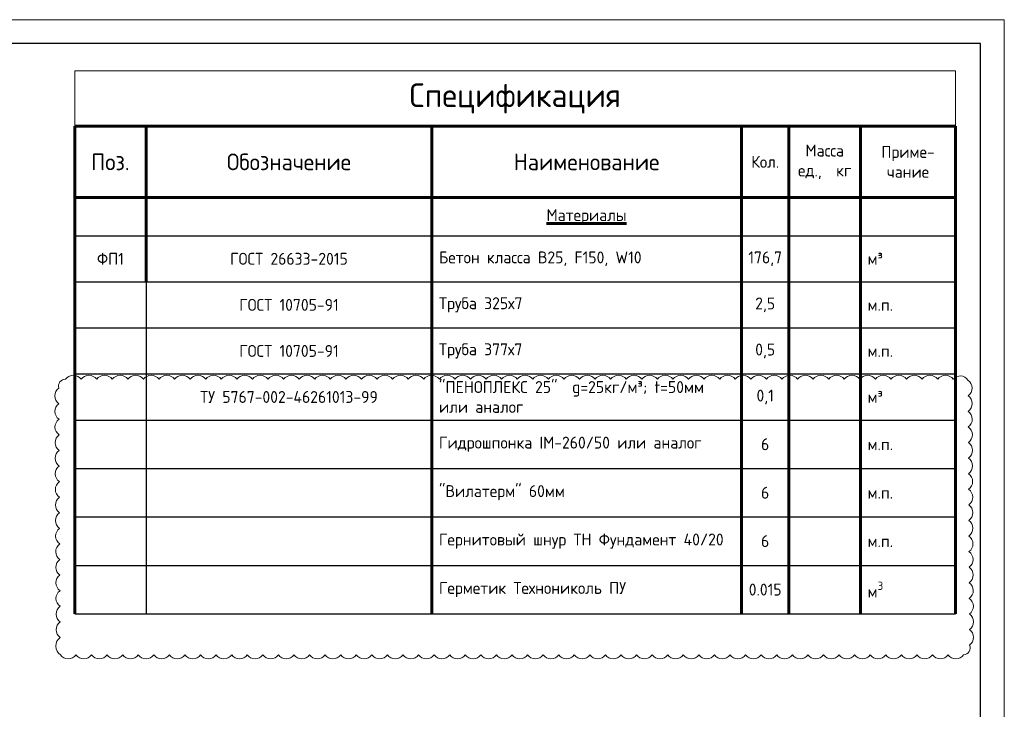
# Model space of a CAD drawing. Header units: millimetres. Extents: x 376598 to 1249954, y -318491 to -22134.
# Tile 90 of 256: x 544536 to 565213, y -123860 to -109390. Entities that reach past the tile are written whole.
import ezdxf

# ---------------------------------------------------------------- set-up
doc = ezdxf.new("R2010")
doc.units = ezdxf.units.MM
for name, color, linetype, lineweight in [('Основная 0.6', 142, 'Continuous', 60), ('РАЗМЕРЫ', 1, 'Continuous', 9), ('ТОНКИЕ', 7, 'Continuous', 9)]:
    doc.layers.add(name, color=color, linetype=linetype, lineweight=lineweight)
doc.layers.add('ТОЛСТЫЕ_ОСНОВНЫЕ', color=6, linetype='Continuous')
doc.styles.add('GOST-2.304_Type-B', font='GOST_Common.ttf')

# ---------------------------------------------------------------- blocks, each defined once
blk = doc.blocks.new('*U58')
at = {"layer": 'ТОЛСТЫЕ_ОСНОВНЫЕ', "color": 6}
blk.add_lwpolyline([(20, 5), (1256, 5), (1256, 589), (20, 589)], close=True, dxfattribs=at)
at = {"layer": 'ТОНКИЕ'}
blk.add_lwpolyline([(0, 0), (1261, 0), (1261, 594), (0, 594)], close=True, dxfattribs=at)
blk = doc.blocks.new('*T3529')
at = {"layer": 'DEFPOINTS', "color": 8, "linetype": 'ByBlock', "lineweight": 0, "transparency": 16777216}
for p, q in [((0, 0), (18500, 0)), ((0, 0), (0, -1164)), ((18500, 0), (18500, -1164))]:
    blk.add_line(p, q, dxfattribs=at)
at = {"layer": 'Основная 0.6', "color": 0, "linetype": 'Continuous', "lineweight": 60, "transparency": 16777216}
for p, q in [((0, -1164), (15000, -1164)), ((0, -1164), (0, -11397)), ((1500, -1164), (1500, -4431)), ((7500, -1164), (7500, -11397)), ((14000, -1164), (14000, -11397)), ((15000, -1164), (15000, -11397)), ((16500, -1164), (16500, -11397)), ((18500, -1164), (18500, -11397)), ((0, -2664), (15000, -2664))]:
    blk.add_line(p, q, dxfattribs=at)
at = {"layer": 'Основная 0.6', "color": 0, "linetype": 'Continuous', "transparency": 16777216}
for p, q in [((15000, -1164), (18500, -1164)), ((15000, -2664), (18500, -2664))]:
    blk.add_line(p, q, dxfattribs=at)
at = {"layer": 'Основная 0.6', "color": 0, "linetype": 'Continuous', "lineweight": -2, "transparency": 16777216}
for p, q in [((0, -3464), (1500, -3464)), ((14000, -3464), (18500, -3464)), ((0, -4431), (1500, -4431)), ((14000, -4431), (18500, -4431)), ((0, -5397), (1500, -5397)), ((14000, -5397), (18500, -5397)), ((0, -6364), (1500, -6364)), ((14000, -6364), (18500, -6364)), ((0, -7331), (1500, -7331)), ((14000, -7331), (18500, -7331)), ((0, -8347), (1500, -8347)), ((14000, -8347), (18500, -8347)), ((0, -9364), (1500, -9364)), ((14000, -9364), (18500, -9364)), ((0, -10381), (1500, -10381)), ((14000, -10381), (18500, -10381)), ((0, -11397), (1500, -11397)), ((14000, -11397), (18500, -11397))]:
    blk.add_line(p, q, dxfattribs=at)
at = {"layer": 'Основная 0.6', "color": 0, "lineweight": -2, "transparency": 16777216}
for p, q in [((1500, -3464), (14000, -3464)), ((1500, -4431), (14000, -4431)), ((1500, -5397), (14000, -5397)), ((1500, -6364), (14000, -6364)), ((1500, -7331), (14000, -7331)), ((1500, -8347), (14000, -8347)), ((1500, -9364), (14000, -9364)), ((1500, -10381), (14000, -10381)), ((1500, -11397), (14000, -11397))]:
    blk.add_line(p, q, dxfattribs=at)
at = {"layer": 'Основная 0.6', "color": 0, "linetype": 'ByBlock', "lineweight": -2, "transparency": 16777216}
blk.add_line((1500, -4431), (1500, -11397), dxfattribs=at)
at = {"layer": 'Основная 0.6', "color": 0, "transparency": 16777216, "style": 'GOST-2.304_Type-B'}
for s, insert, char_height, width, attachment_point in [('Спецификация', (9250, -582), 500, 18200, 5), ('Обозначение', (4500, -1914), 350, 5700, 5), ('Масса\\Pед.,  кг', (15750, -1914), 250, 1200, 5), ('Приме-\\Pчание', (17500, -1914), 250, 1700, 5), ('Поз.', (750, -1914), 350, 1200, 5), ('Наименование', (10750, -1914), 350, 6200, 5), ('Кол.', (14500, -1914), 250, 700, 5), ('{\\LМатериалы}', (10750, -3064), 250, 6200, 5), ('ФП1', (750, -3947), 250, 1200, 5), ('ГОСТ 26633-2015', (4500, -3947), 250, 5700, 5), ('Бетон класса В25, F150, W10', (7650, -3947), 250, 6200, 4), ('176,7', (14500, -3947), 250, 700, 5), ('м³', (16650, -3947), 250, 1700, 4), ('ГОСТ 10705-91', (4500, -4914), 250, 5700, 5), ('Труба 325х7', (7650, -4914), 250, 6200, 4), ('2,5', (14500, -4914), 250, 700, 5), ('м.п.', (16650, -4914), 250, 1700, 4), ('ГОСТ 10705-91', (4500, -5881), 250, 5700, 5), ('Труба 377х7', (7650, -5881), 250, 6200, 4), ('0,5', (14500, -5881), 250, 700, 5), ('м.п.', (16650, -5881), 250, 1700, 4), ('{\\C256;"ПЕНОПЛЕКС 25"  g=25кг/м³; t=50мм или аналог}', (7650, -6847), 250, 6200, 4), ('{\\C256;ТУ 5767-002-46261013-99}', (4500, -6847), 250, 5700, 5), ('0,1', (14500, -6847), 250, 700, 5), ('м³', (16650, -6847), 250, 1700, 4), ('{\\C256;Гидрошпонка \\C7;IM-260/50\\C256; или аналог}', (7650, -7839), 250, 6200, 4), ('6', (14500, -7839), 250, 700, 5), ('м.п.', (16650, -7839), 250, 1700, 4), ('{\\C7;"Вилатерм" 60мм }', (7650, -8856), 250, 6200, 4), ('6', (14500, -8856), 250, 700, 5), ('м.п.', (16650, -8856), 250, 1700, 4), ('{\\C7;Гернитовый шнур ТН Фундамент 40/20 }', (7650, -9872), 250, 6200, 4), ('6', (14500, -9872), 250, 700, 5), ('м.п.', (16650, -9872), 250, 1700, 4), ('0.015', (14500, -10889), 250, 700, 5), ('\\A1;м{\\H0.7x;\\S3^ ;}', (16650, -10889), 250, 1700, 4), ('{\\C7;Герметик Технониколь ПУ \\P}', (7650, -10889), 250, 6200, 4)]:
    blk.add_mtext(s, dxfattribs=dict(at, insert=insert, char_height=char_height, width=width, attachment_point=attachment_point))

msp = doc.modelspace()

# ---------------------------------------------------------------- linework, layer by layer
at = {"layer": 'РАЗМЕРЫ', "color": 240, "lineweight": 0, "true_color": 0xed1f24}
msp.add_lwpolyline([(545390.3, -122716.3, 0.5205671), (545717.4, -122716.3, 0.5205671), (546044.4, -122716.3, 0.5205671), (546371.5, -122716.3, 0.5205671), (546698.5, -122716.3, 0.5205671), (547025.6, -122716.3, 0.5205671), (547352.6, -122716.3, 0.5205671), (547679.7, -122716.3, 0.5205671), (548006.7, -122716.3, 0.5205671), (548333.7, -122716.3, 0.5205671), (548660.8, -122716.3, 0.5205671), (548987.8, -122716.3, 0.5205671), (549314.9, -122716.3, 0.5205671), (549641.9, -122716.3, 0.5205671), (549969, -122716.3, 0.5205671), (550296, -122716.3, 0.5205671), (550623.1, -122716.3, 0.5205671), (550950.1, -122716.3, 0.5205671), (551277.1, -122716.3, 0.5205671), (551604.2, -122716.3, 0.5205671), (551931.2, -122716.3, 0.5205671), (552258.3, -122716.3, 0.5205671), (552585.3, -122716.3, 0.5205671), (552912.4, -122716.3, 0.5205671), (553239.4, -122716.3, 0.5205671), (553566.5, -122716.3, 0.5205671), (553893.5, -122716.3, 0.5205671), (554220.5, -122716.3, 0.5205671), (554547.6, -122716.3, 0.5205671), (554874.6, -122716.3, 0.5205671), (555201.7, -122716.3, 0.5205671), (555528.7, -122716.3, 0.5205671), (555855.8, -122716.3, 0.5205671), (556182.8, -122716.3, 0.5205671), (556509.9, -122716.3, 0.5205671), (556836.9, -122716.3, 0.5205671), (557164, -122716.3, 0.5205671), (557491, -122716.3, 0.5205671), (557818, -122716.3, 0.5205671), (558145.1, -122716.3, 0.5205671), (558472.1, -122716.3, 0.5205671), (558799.2, -122716.3, 0.5205671), (559126.2, -122716.3, 0.5205671), (559453.3, -122716.3, 0.5205671), (559780.3, -122716.3, 0.5205671), (560107.4, -122716.3, 0.5205671), (560434.4, -122716.3, 0.5205671), (560761.4, -122716.3, 0.5205671), (561088.5, -122716.3, 0.5205671), (561415.5, -122716.3, 0.5205671), (561742.6, -122716.3, 0.5205671), (562069.6, -122716.3, 0.5205671), (562396.7, -122716.3, 0.5205671), (562723.7, -122716.3, 0.5205671), (563050.8, -122716.3, 0.5205671), (563377.8, -122716.3, 0.5205671), (563704.8, -122716.3, 0.5205671), (564031.9, -122716.3, 0.5205671), (564358.9, -122716.3, 0.5205671), (564482.4, -122514, 0.5205671), (564480.5, -122186.9, 0.5205671), (564478.6, -121859.9, 0.5205671), (564476.7, -121532.8, 0.5205671), (564474.8, -121205.8, 0.5205671), (564472.9, -120878.8, 0.5205671), (564471, -120551.7, 0.5205671), (564469.1, -120224.7, 0.5205671), (564467.2, -119897.6, 0.5205671), (564465.3, -119570.6, 0.5205671), (564463.4, -119243.6, 0.5205671), (564461.5, -118916.5, 0.5205671), (564459.6, -118589.5, 0.5205671), (564457.7, -118262.4, 0.5205671), (564455.8, -117935.4, 0.5205671), (564453.9, -117608.4, 0.5205671), (564452, -117281.3, 0.5205671), (564450.1, -116954.3, 0.5205671), (564141.2, -116936.1, 0.5205671), (563814.1, -116936.1, 0.5205671), (563487.1, -116936.1, 0.5205671), (563160.1, -116936.1, 0.5205671), (562833, -116936.1, 0.5205671), (562506, -116936.1, 0.5205671), (562178.9, -116936.1, 0.5205671), (561851.9, -116936.1, 0.5205671), (561524.8, -116936.1, 0.5205671), (561197.8, -116936.1, 0.5205671), (560870.7, -116936.1, 0.5205671), (560543.7, -116936.1, 0.5205671), (560216.7, -116936.1, 0.5205671), (559889.6, -116936.1, 0.5205671), (559562.6, -116936.1, 0.5205671), (559235.5, -116936.1, 0.5205671), (558908.5, -116936.1, 0.5205671), (558581.4, -116936.1, 0.5205671), (558254.4, -116936.1, 0.5205671), (557927.3, -116936.1, 0.5205671), (557600.3, -116936.1, 0.5205671), (557273.2, -116936.1, 0.5205671), (556946.2, -116936.1, 0.5205671), (556619.2, -116936.1, 0.5205671), (556292.1, -116936.1, 0.5205671), (555965.1, -116936.1, 0.5205671), (555638, -116936.1, 0.5205671), (555311, -116936.1, 0.5205671), (554983.9, -116936.1, 0.5205671), (554656.9, -116936.1, 0.5205671), (554329.8, -116936.1, 0.5205671), (554002.8, -116936.1, 0.5205671), (553675.8, -116936.1, 0.5205671), (553348.7, -116936.1, 0.5205671), (553021.7, -116936.1, 0.5205671), (552694.6, -116936.1, 0.5205671), (552367.6, -116936.1, 0.5205671), (552040.5, -116936.1, 0.5205671), (551713.5, -116936.1, 0.5205671), (551386.4, -116936.1, 0.5205671), (551059.4, -116936.1, 0.5205671), (550732.4, -116936.1, 0.5205671), (550405.3, -116936.1, 0.5205671), (550078.3, -116936.1, 0.5205671), (549751.2, -116936.1, 0.5205671), (549424.2, -116936.1, 0.5205671), (549097.1, -116936.1, 0.5205671), (548770.1, -116936.1, 0.5205671), (548443, -116936.1, 0.5205671), (548116, -116936.1, 0.5205671), (547789, -116936.1, 0.5205671), (547461.9, -116936.1, 0.5205671), (547134.9, -116936.1, 0.5205671), (546807.8, -116936.1, 0.5205671), (546480.8, -116936.1, 0.5205671), (546153.7, -116936.1, 0.5205671), (545826.7, -116936.1, 0.5205671), (545499.6, -116936.1, 0.5205671), (545357.8, -117120.2, 0.5205671), (545359.7, -117447.3, 0.5205671), (545361.6, -117774.3, 0.5205671), (545363.5, -118101.4, 0.5205671), (545365.4, -118428.4, 0.5205671), (545367.3, -118755.4, 0.5205671), (545369.2, -119082.5, 0.5205671), (545371.1, -119409.5, 0.5205671), (545373, -119736.6, 0.5205671), (545374.9, -120063.6, 0.5205671), (545376.8, -120390.6, 0.5205671), (545378.7, -120717.7, 0.5205671), (545380.6, -121044.7, 0.5205671), (545382.5, -121371.8, 0.5205671), (545384.4, -121698.8, 0.5205671), (545386.3, -122025.8, 0.5205671), (545388.2, -122352.9, 0.5205671)], format="xyb", close=True, dxfattribs=at)

# ---------------------------------------------------------------- block references
at = {"xscale": 100, "yscale": 100, "zscale": 100}
msp.add_blockref('*U58', (439112.8, -168789.7, 3100), dxfattribs=at)
msp.add_blockref('*T3529', (545690.7, -110459.6))

doc.saveas('drawing.dxf')
